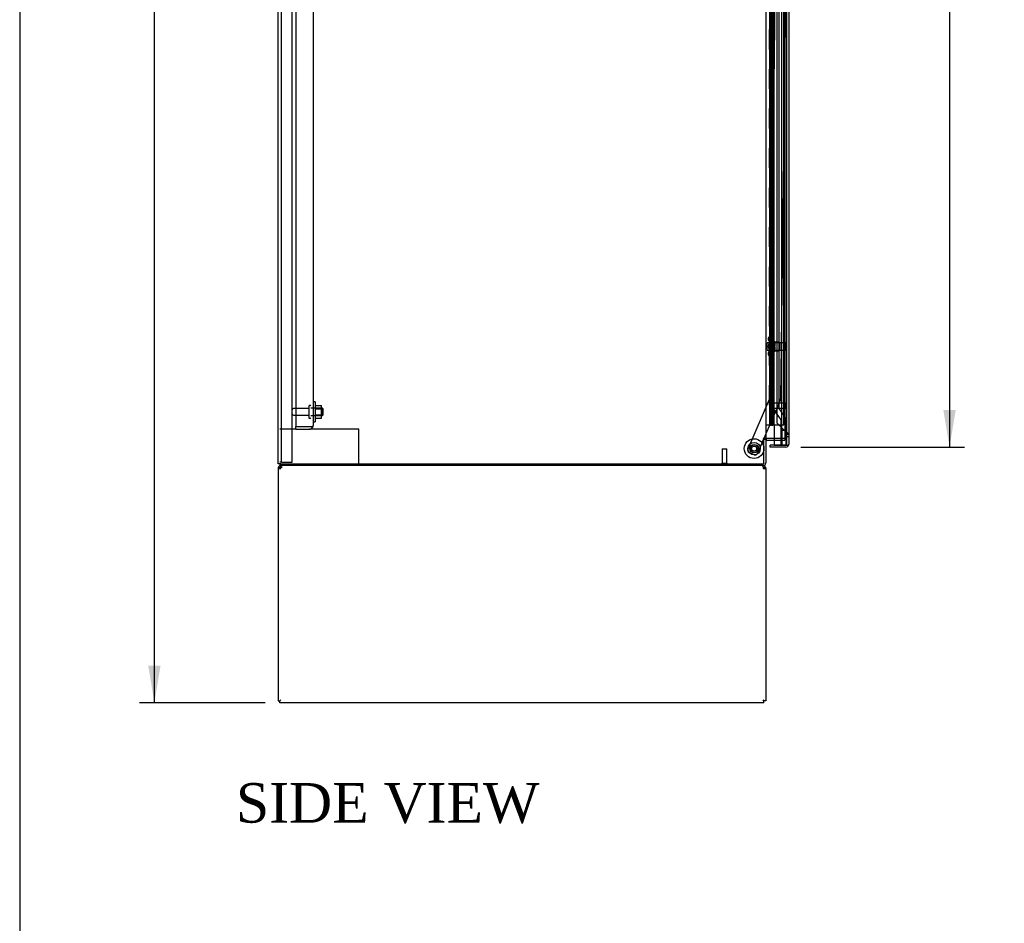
# Model space of a CAD drawing. Header units: inches. Extents: x 1 to 359, y -2 to 239.
# Tile 3 of 21: x 1 to 51, y 67 to 113. Entities that reach past the tile are written whole.
import ezdxf
from ezdxf.enums import TextEntityAlignment as Align
from ezdxf.lldxf.tags import DXFTag

# ---------------------------------------------------------------- set-up
doc = ezdxf.new("R2010")
doc.units = ezdxf.units.IN
doc.header["$MEASUREMENT"] = 0
for name, color, linetype in [('COM43133', 7, 'Continuous'), ('COM50521', 7, 'Continuous'), ('COM50799-3', 7, 'Continuous'), ('COM54578-56', 7, 'Continuous'), ('COM54928-6', 7, 'Continuous'), ('COM55702-58', 7, 'Continuous'), ('COM56694-3', 7, 'Continuous'), ('COM70839-2', 7, 'Continuous'), ('COM71155-14', 7, 'Continuous'), ('COM71163-15', 7, 'Continuous'), ('Default', 7, 'Continuous'), ('GSK11033', 7, 'Continuous'), ('NTS166105', 7, 'Continuous'), ('NTS18147', 7, 'Continuous'), ('ROL87452', 7, 'Continuous'), ('RVT17786', 7, 'Continuous'), ('STD21878', 7, 'Continuous'), ('STD26094', 7, 'Continuous'), ('STD26265', 7, 'Continuous'), ('WAF25059', 7, 'Continuous'), ('WAF25376', 7, 'Continuous'), ('WAM30038', 7, 'Continuous')]:
    doc.layers.add(name, color=color, linetype=linetype)
doc.styles.add('SEACAD_Times_New_Roman', font='times.ttf')
tags = doc.linetypes.add('HIDDEN2', pattern=[0.1875, 0.125, -0.0625]).pattern_tags.tags
tags[6:7] = [DXFTag(74, 4), DXFTag(75, 0), DXFTag(340, '0'), DXFTag(46, 0.0), DXFTag(50, 0.0), DXFTag(44, 0.0), DXFTag(45, 0.0)]
tags[4:5] = [DXFTag(74, 4), DXFTag(75, 0), DXFTag(340, '0'), DXFTag(46, 0.0), DXFTag(50, 0.0), DXFTag(44, 0.0), DXFTag(45, 0.0)]
doc.dimstyles.new('HAMMOND_(STH_-_300x200)', dxfattribs={"dimtxt": 1.5, "dimasz": 1.875, "dimexe": 0.75, "dimexo": 0.75, "dimgap": 0.375, "dimtad": 0, "dimtih": 1, "dimtoh": 1, "dimzin": 0, "dimdsep": 46, "dimtxsty": 'SEACAD_Times_New_Roman', "dimblk1": '_SE_FILLED', "dimblk2": '_SE_FILLED', "dimsah": 1, "dimcen": 0.75, "dimadec": 0, "dimazin": 0, "dimtfac": 0.8, "dimtofl": 0, "dimtmove": 0, "dimatfit": 3, "dimfxl": 1, "dimtolj": 1, "dimtzin": 0, "dimarcsym": 0})

# ---------------------------------------------------------------- blocks, each defined once
blk = doc.blocks.new('SE3')
at = {"layer": 'COM43133', "color": 7, "linetype": 'HIDDEN2'}
for p, q in [((15.304, 148.308), (15.304, 92.558)), ((16.179, 148.248), (16.179, 92.618)), ((15.304, 92.433), (15.304, 92.558)), ((15.304, 92.558), (15.994, 92.558)), ((15.304, 92.558), (15.994, 92.558)), ((15.304, 92.433), (15.994, 92.433)), ((15.994, 92.558), (15.994, 92.558)), ((15.994, 92.558), (16.077, 92.558)), ((15.994, 92.558), (16.144, 92.558)), ((16.077, 92.558), (16.144, 92.509)), ((16.179, 92.618), (16.179, 92.618)), ((16.179, 92.618), (16.179, 92.618)), ((16.179, 92.618), (16.179, 92.618))]:
    blk.add_line(p, q, dxfattribs=at)
for start, end in [(270, 323.806), (323.806, 359.8792), (359.9411, 0)]:
    blk.add_arc((15.994, 92.618), 0.185, start, end, dxfattribs=at)
blk.add_open_spline([(16.144, 92.558), (16.155, 92.568), (16.164, 92.578), (16.173, 92.593), (16.176, 92.598), (16.179, 92.608), (16.179, 92.613), (16.179, 92.618)], degree=3, knots=[0, 0, 0, 0, 0.5, 0.5, 0.75, 0.75, 1, 1, 1, 1], dxfattribs=at)
at = {"layer": 'COM50521', "color": 7, "linetype": 'HIDDEN2'}
for p, q in [((15.304, 92.433), (14.492, 92.433)), ((18.349, 92.433), (15.994, 92.433)), ((18.492, 92.433), (18.349, 92.433)), ((18.492, 90.683), (18.492, 92.433))]:
    blk.add_line(p, q, dxfattribs=at)
at = {"layer": 'COM50799-3', "color": 7, "linetype": 'Continuous'}
for p, q in [((40.245, 149.633), (40.245, 91.669)), ((39.5, 92.651), (39.5, 91.621)), ((39.9, 91.621), (39.308, 91.621)), ((39.308, 91.526), (39.308, 91.621)), ((40.102, 91.526), (39.308, 91.526)), ((39.5, 91.621), (40.102, 91.621)), ((40.102, 91.621), (40.102, 91.621)), ((40.102, 91.621), (40.165, 91.621)), ((40.102, 91.621), (40.216, 91.621)), ((40.165, 91.621), (40.216, 91.582)), ((40.245, 91.669), (40.245, 91.668)), ((40.245, 91.668), (40.245, 91.668)), ((40.245, 91.668), (40.245, 91.668))]:
    blk.add_line(p, q, dxfattribs=at)
at = {"layer": 'COM50799-3', "color": 7, "linetype": 'HIDDEN2'}
for p, q in [((39.4, 93.746), (39.4, 148.527)), ((39.4, 92.774), (39.4, 93.496)), ((39.4, 92.774), (39.5, 92.774)), ((39.442, 92.673), (39.5, 92.731)), ((39.5, 92.615), (39.442, 92.673))]:
    blk.add_line(p, q, dxfattribs=at)
for radius, end in [(0.143, 225), (0.048, 206.3843)]:
    blk.add_arc((39.543, 92.774), radius, 180, end, dxfattribs=at)
at = {"layer": 'COM50799-3', "color": 7, "linetype": 'Continuous'}
for start, end in [(270, 322.4964), (322.4964, 359.8439), (359.9238, 0)]:
    blk.add_arc((40.102, 91.669), 0.143, start, end, dxfattribs=at)
blk.add_open_spline([(40.216, 91.621), (40.225, 91.629), (40.233, 91.637), (40.24, 91.649), (40.242, 91.653), (40.245, 91.66), (40.245, 91.664), (40.245, 91.668)], degree=3, knots=[0, 0, 0, 0, 0.5, 0.5, 0.75, 0.75, 1, 1, 1, 1], dxfattribs=at)
at = {"layer": 'COM54578-56', "color": 7, "linetype": 'HIDDEN2'}
for p, q in [((39.333, 148.651), (39.333, 92.651)), ((39.433, 92.651), (39.433, 148.651)), ((39.988, 92.651), (39.988, 148.651)), ((39.266, 113.651), (39.266, 112.651)), ((39.342, 113.651), (39.342, 112.651)), ((39.383, 113.651), (39.383, 112.651)), ((39.266, 112.651), (39.266, 111.651)), ((39.297, 112.651), (39.266, 112.651)), ((39.272, 111.651), (39.272, 112.651)), ((39.394, 112.651), (39.394, 111.651)), ((39.297, 111.651), (39.266, 111.651)), ((39.266, 111.651), (39.266, 110.651)), ((39.342, 111.651), (39.342, 110.651)), ((39.383, 111.651), (39.383, 110.651)), ((39.266, 110.651), (39.266, 109.651)), ((39.297, 110.651), (39.266, 110.651)), ((39.272, 109.651), (39.272, 110.651)), ((39.394, 110.651), (39.394, 109.651)), ((39.297, 109.651), (39.266, 109.651)), ((39.266, 109.651), (39.266, 108.651)), ((39.342, 109.651), (39.342, 108.651)), ((39.383, 109.651), (39.383, 108.651)), ((39.266, 108.651), (39.266, 107.651)), ((39.297, 108.651), (39.266, 108.651)), ((39.272, 107.651), (39.272, 108.651)), ((39.394, 108.651), (39.394, 107.651)), ((39.297, 107.651), (39.266, 107.651)), ((39.266, 107.651), (39.266, 106.651)), ((39.342, 107.651), (39.342, 106.651)), ((39.383, 107.651), (39.383, 106.651)), ((39.266, 106.651), (39.266, 105.651)), ((39.297, 106.651), (39.266, 106.651)), ((39.272, 105.651), (39.272, 106.651)), ((39.394, 106.651), (39.394, 105.651)), ((39.297, 105.651), (39.266, 105.651)), ((39.266, 105.651), (39.266, 104.651)), ((39.342, 105.651), (39.342, 104.651)), ((39.383, 105.651), (39.383, 104.651)), ((39.266, 104.651), (39.266, 103.651)), ((39.297, 104.651), (39.266, 104.651)), ((39.272, 103.651), (39.272, 104.651)), ((39.394, 104.651), (39.394, 103.651)), ((39.297, 103.651), (39.266, 103.651)), ((39.266, 103.651), (39.266, 102.651)), ((39.342, 103.651), (39.342, 102.651)), ((39.383, 103.651), (39.383, 102.651)), ((39.266, 102.651), (39.266, 101.651)), ((39.297, 102.651), (39.266, 102.651)), ((39.272, 101.651), (39.272, 102.651)), ((39.394, 102.651), (39.394, 101.651)), ((39.297, 101.651), (39.266, 101.651)), ((39.266, 101.651), (39.266, 100.651)), ((39.342, 101.651), (39.342, 100.651)), ((39.383, 101.651), (39.383, 100.651)), ((39.266, 100.651), (39.266, 99.651)), ((39.297, 100.651), (39.266, 100.651)), ((39.272, 99.651), (39.272, 100.651)), ((39.394, 100.651), (39.394, 99.651)), ((39.297, 99.651), (39.266, 99.651)), ((39.266, 99.651), (39.266, 98.651)), ((39.342, 99.651), (39.342, 98.651)), ((39.383, 99.651), (39.383, 98.651)), ((39.266, 98.651), (39.266, 97.651)), ((39.297, 98.651), (39.266, 98.651)), ((39.272, 97.651), (39.272, 98.651)), ((39.394, 98.651), (39.394, 97.651)), ((39.297, 97.651), (39.266, 97.651)), ((39.266, 97.651), (39.266, 96.651)), ((39.342, 97.651), (39.342, 96.651)), ((39.383, 97.651), (39.383, 96.651)), ((39.266, 96.651), (39.266, 95.651)), ((39.297, 96.651), (39.266, 96.651)), ((39.272, 95.651), (39.272, 96.651)), ((39.394, 96.651), (39.394, 95.651)), ((39.297, 95.651), (39.266, 95.651)), ((39.266, 95.651), (39.266, 94.651)), ((39.342, 95.651), (39.342, 94.651)), ((39.383, 95.651), (39.383, 94.651)), ((39.266, 94.651), (39.266, 93.651)), ((39.297, 94.651), (39.266, 94.651)), ((39.272, 93.651), (39.272, 94.651)), ((39.394, 94.651), (39.394, 93.651)), ((39.297, 93.651), (39.266, 93.651)), ((39.266, 93.651), (39.266, 92.651)), ((39.342, 93.651), (39.342, 92.651)), ((39.383, 93.651), (39.383, 92.651)), ((39.321, 92.616), (39.321, 92.642)), ((39.321, 92.642), (39.371, 92.642)), ((39.371, 92.616), (39.321, 92.616)), ((39.333, 92.651), (39.333, 92.642)), ((39.396, 92.642), (39.371, 92.642)), ((39.396, 92.616), (39.371, 92.616)), ((39.396, 92.642), (39.446, 92.642)), ((39.446, 92.616), (39.396, 92.616)), ((39.433, 92.642), (39.433, 92.651)), ((39.446, 92.642), (39.446, 92.616)), ((39.5, 92.651), (39.988, 92.651))]:
    blk.add_line(p, q, dxfattribs=at)
at = {"layer": 'COM54578-56', "color": 7, "linetype": 'Continuous'}
for p, q in [((39.297, 112.651), (39.297, 113.651)), ((39.5, 112.651), (39.5, 113.651)), ((39.5, 112.651), (39.297, 112.651)), ((39.5, 112.651), (39.297, 112.651)), ((39.297, 111.651), (39.297, 112.651)), ((39.5, 111.651), (39.5, 112.651)), ((39.5, 111.651), (39.297, 111.651)), ((39.5, 111.651), (39.297, 111.651)), ((39.297, 110.651), (39.297, 111.651)), ((39.5, 110.651), (39.5, 111.651)), ((39.5, 110.651), (39.297, 110.651)), ((39.5, 110.651), (39.297, 110.651)), ((39.297, 109.651), (39.297, 110.651)), ((39.5, 109.651), (39.5, 110.651)), ((39.5, 109.651), (39.297, 109.651)), ((39.5, 109.651), (39.297, 109.651)), ((39.297, 108.651), (39.297, 109.651)), ((39.5, 108.651), (39.5, 109.651)), ((39.5, 108.651), (39.297, 108.651)), ((39.5, 108.651), (39.297, 108.651)), ((39.297, 107.651), (39.297, 108.651)), ((39.5, 107.651), (39.5, 108.651)), ((39.5, 107.651), (39.297, 107.651)), ((39.5, 107.651), (39.297, 107.651)), ((39.297, 106.651), (39.297, 107.651)), ((39.5, 106.651), (39.5, 107.651)), ((39.5, 106.651), (39.297, 106.651)), ((39.5, 106.651), (39.297, 106.651)), ((39.297, 105.651), (39.297, 106.651)), ((39.5, 105.651), (39.5, 106.651)), ((39.5, 105.651), (39.297, 105.651)), ((39.5, 105.651), (39.297, 105.651)), ((39.297, 104.651), (39.297, 105.651)), ((39.5, 104.651), (39.5, 105.651)), ((39.5, 104.651), (39.297, 104.651)), ((39.5, 104.651), (39.297, 104.651)), ((39.297, 103.651), (39.297, 104.651)), ((39.5, 103.651), (39.5, 104.651)), ((39.5, 103.651), (39.297, 103.651)), ((39.5, 103.651), (39.297, 103.651)), ((39.297, 102.651), (39.297, 103.651)), ((39.5, 102.651), (39.5, 103.651)), ((39.5, 102.651), (39.297, 102.651)), ((39.5, 102.651), (39.297, 102.651)), ((39.297, 101.651), (39.297, 102.651)), ((39.5, 101.651), (39.5, 102.651)), ((39.5, 101.651), (39.297, 101.651)), ((39.5, 101.651), (39.297, 101.651)), ((39.297, 100.651), (39.297, 101.651)), ((39.5, 100.651), (39.5, 101.651)), ((39.5, 100.651), (39.297, 100.651)), ((39.5, 100.651), (39.297, 100.651)), ((39.297, 99.651), (39.297, 100.651)), ((39.5, 99.651), (39.5, 100.651)), ((39.5, 99.651), (39.297, 99.651)), ((39.5, 99.651), (39.297, 99.651)), ((39.297, 98.651), (39.297, 99.651)), ((39.5, 98.651), (39.5, 99.651)), ((39.5, 98.651), (39.297, 98.651)), ((39.5, 98.651), (39.297, 98.651)), ((39.297, 97.651), (39.297, 98.651)), ((39.5, 97.651), (39.5, 98.651)), ((39.5, 97.651), (39.297, 97.651)), ((39.5, 97.651), (39.297, 97.651)), ((39.297, 96.651), (39.297, 97.651)), ((39.5, 96.651), (39.5, 97.651)), ((39.5, 96.651), (39.297, 96.651)), ((39.5, 96.651), (39.297, 96.651)), ((39.297, 95.651), (39.297, 96.651)), ((39.5, 95.651), (39.5, 96.651)), ((39.5, 95.651), (39.297, 95.651)), ((39.5, 95.651), (39.297, 95.651)), ((39.297, 94.651), (39.297, 95.651)), ((39.5, 94.651), (39.5, 95.651)), ((39.5, 94.651), (39.297, 94.651)), ((39.5, 94.651), (39.297, 94.651)), ((39.297, 93.651), (39.297, 94.651)), ((39.5, 93.651), (39.5, 94.651)), ((39.5, 93.651), (39.297, 93.651)), ((39.297, 92.651), (39.297, 93.651)), ((39.5, 93.651), (39.297, 93.651)), ((39.5, 92.651), (39.5, 93.651)), ((39.085, 92.651), (39.297, 92.651)), ((39.297, 92.651), (39.5, 92.651))]:
    blk.add_line(p, q, dxfattribs=at)
at = {"layer": 'COM54928-6', "color": 7, "linetype": 'Continuous'}
for p, q in [((14.397, 90.445), (14.397, 78.683)), ((14.397, 90.445), (14.54, 90.445)), ((14.502, 90.474), (14.427, 90.532)), ((14.54, 90.532), (14.54, 90.588)), ((14.54, 90.445), (14.54, 90.532)), ((38.942, 90.532), (38.942, 90.588)), ((38.942, 90.532), (38.942, 90.445)), ((38.942, 90.445), (39.085, 90.445)), ((38.981, 90.474), (39.056, 90.532)), ((39.085, 90.445), (39.085, 78.683)), ((14.397, 78.683), (14.492, 78.683)), ((14.492, 78.683), (14.54, 78.731)), ((14.493, 78.683), (14.54, 78.731)), ((14.493, 78.588), (14.493, 78.683)), ((38.99, 78.588), (14.493, 78.588)), ((38.99, 78.683), (38.942, 78.731)), ((38.99, 78.683), (38.942, 78.731)), ((39.085, 78.683), (38.99, 78.683)), ((38.99, 78.588), (38.99, 78.683))]:
    blk.add_line(p, q, dxfattribs=at)
for centre, radius, start, end in [((14.54, 90.445), 0.143, 142.4162, 180), ((14.54, 90.445), 0.143, 90, 142.4161), ((14.54, 90.445), 0.048, 142.4162, 180), ((14.54, 90.445), 0.048, 90, 142.4162), ((14.54, 90.445), 0.048, 90, 142.4162), ((38.942, 90.445), 0.143, 37.5839, 90), ((38.942, 90.445), 0.048, 37.5838, 90), ((38.942, 90.445), 0.048, 0, 37.5838), ((38.942, 90.445), 0.143, 0, 37.5838)]:
    blk.add_arc(centre, radius, start, end, dxfattribs=at)
at = {"layer": 'COM54928-6', "color": 7, "linetype": 'HIDDEN2'}
blk.add_arc((14.602, 90.383), 0.11, 92.1547, 123.9357, dxfattribs=at)
at = {"layer": 'COM54928-6', "color": 7, "linetype": 'Continuous'}
for points in [[(14.598, 90.588), (14.588, 90.588), (14.579, 90.583), (14.56, 90.564), (14.55, 90.55), (14.54, 90.532)], [(38.942, 90.532), (38.933, 90.55), (38.923, 90.564), (38.904, 90.583), (38.895, 90.588), (38.885, 90.588)]]:
    blk.add_open_spline(points, degree=3, knots=[0, 0, 0, 0, 0.5, 0.5, 1, 1, 1, 1], dxfattribs=at)
at = {"layer": 'COM55702-58', "color": 7, "linetype": 'HIDDEN2'}
for p, q in [((14.564, 90.765), (14.564, 150.515)), ((15.117, 90.765), (15.117, 150.515)), ((14.564, 90.765), (14.492, 90.765)), ((14.564, 90.765), (14.68, 90.765)), ((14.68, 90.765), (14.93, 90.765)), ((14.93, 90.765), (15.117, 90.765))]:
    blk.add_line(p, q, dxfattribs=at)
at = {"layer": 'COM56694-3', "color": 7, "linetype": 'HIDDEN2'}
for p, q in [((39.645, 148.556), (39.645, 92.746)), ((39.645, 92.746), (40.102, 92.289)), ((40.15, 92.174), (40.245, 92.174)), ((40.245, 92.049), (40.15, 92.049))]:
    blk.add_line(p, q, dxfattribs=at)
at = {"layer": 'COM56694-3', "color": 7, "linetype": 'Continuous'}
for start, end in [(322.4964, 337.5757), (340.1967, 0)]:
    blk.add_arc((40.102, 91.669), 0.143, start, end, dxfattribs=at)
at = {"layer": 'COM56694-3', "color": 7, "linetype": 'HIDDEN2'}
for points in [[(40.245, 92.174), (40.245, 92.183), (40.242, 92.193), (40.227, 92.212), (40.217, 92.222), (40.19, 92.241), (40.175, 92.25), (40.14, 92.269), (40.121, 92.279), (40.102, 92.289)], [(40.15, 92.174), (40.15, 92.183), (40.149, 92.193), (40.144, 92.212), (40.141, 92.222), (40.132, 92.241), (40.127, 92.25), (40.115, 92.269), (40.109, 92.279), (40.102, 92.289)]]:
    blk.add_open_spline(points, degree=3, knots=[0, 0, 0, 0, 0.25, 0.25, 0.5, 0.5, 0.75, 0.75, 1, 1, 1, 1], dxfattribs=at)
at = {"layer": 'COM70839-2', "color": 7, "linetype": 'HIDDEN2'}
for p, q in [((39.61, 119.9), (39.303, 94.055)), ((40.125, 118.519), (39.833, 93.968)), ((39.303, 94.055), (38.171, 91.413)), ((39.823, 93.921), (38.984, 91.963)), ((38.971, 91.933), (38.659, 91.204)), ((38.495, 91.138), (38.236, 91.249))]:
    blk.add_line(p, q, dxfattribs=at)
at = {"layer": 'COM70839-2', "color": 7, "linetype": 'Continuous'}
blk.add_line((38.984, 91.963), (38.971, 91.933), dxfattribs=at)
at = {"layer": 'COM70839-2', "color": 7, "linetype": 'HIDDEN2'}
blk.add_circle((38.49, 91.446), 0.129, dxfattribs=at)
for centre, start, end in [((39.708, 93.97), 336.8076, 359.3196), ((38.286, 91.364), 156.8076, 246.8076), ((38.544, 91.253), 246.8076, 336.8076)]:
    blk.add_arc(centre, 0.125, start, end, dxfattribs=at)
at = {"layer": 'COM71155-14', "color": 7, "linetype": 'Continuous'}
for p, q in [((14.397, 90.683), (14.397, 150.618)), ((39.085, 149.338), (39.085, 91.963)), ((38.942, 91.963), (38.942, 91.933)), ((39.085, 91.963), (38.942, 91.963)), ((38.942, 91.933), (38.99, 91.933)), ((38.99, 90.683), (38.99, 91.933)), ((39.085, 91.963), (39.133, 91.963)), ((39.5, 91.963), (39.133, 91.963)), ((14.54, 90.683), (14.397, 90.683)), ((14.54, 90.683), (38.99, 90.683))]:
    blk.add_line(p, q, dxfattribs=at)
at = {"layer": 'COM71155-14', "color": 7, "linetype": 'HIDDEN2'}
for p, q in [((40.052, 149.338), (40.052, 91.963)), ((40.052, 91.963), (39.5, 91.963))]:
    blk.add_line(p, q, dxfattribs=at)
at = {"layer": 'COM71163-15', "color": 7, "linetype": 'Continuous'}
for p, q in [((38.99, 91.933), (39.085, 91.933)), ((39.085, 91.933), (39.085, 90.731)), ((39.133, 91.868), (39.5, 91.868)), ((14.492, 90.683), (14.492, 90.588)), ((38.942, 90.588), (14.492, 90.588))]:
    blk.add_line(p, q, dxfattribs=at)
at = {"layer": 'COM71163-15', "color": 7, "linetype": 'HIDDEN2'}
for p in [(39.5, 91.868), (40.052, 91.963)]:
    blk.add_line(p, (40.052, 91.868), dxfattribs=at)
at = {"layer": 'COM71163-15', "color": 7, "linetype": 'Continuous'}
for centre, radius, start, end in [((39.133, 91.82), 0.143, 90, 127.7949), ((39.133, 91.82), 0.048, 90, 180), ((38.942, 90.731), 0.143, 270, 0)]:
    blk.add_arc(centre, radius, start, end, dxfattribs=at)
at = {"layer": 'COM71163-15', "color": 7, "linetype": 'HIDDEN2'}
blk.add_arc((38.942, 90.731), 0.048, 270, 0, dxfattribs=at)
at = {"layer": 'GSK11033', "color": 7, "linetype": 'HIDDEN2'}
for p, q in [((39.9, 92.371), (39.9, 148.931)), ((40.15, 92.371), (40.15, 148.931)), ((39.495, 147.905), (39.495, 93.405)), ((39.745, 147.826), (39.745, 93.484)), ((39.495, 93.405), (39.851, 92.897)), ((39.745, 93.484), (40.101, 92.976)), ((39.851, 92.897), (39.851, 91.63)), ((40.101, 92.976), (40.101, 91.63)), ((40.15, 92.371), (39.9, 92.371)), ((39.9, 92.371), (39.9, 91.621)), ((40.15, 92.371), (39.9, 92.371)), ((40.15, 91.621), (40.15, 92.371)), ((40.101, 91.63), (39.851, 91.63))]:
    blk.add_line(p, q, dxfattribs=at)
at = {"layer": 'GSK11033', "color": 7, "linetype": 'Continuous'}
for p, q in [((39.9, 91.621), (40.15, 91.621)), ((39.9, 91.621), (39.9, 91.621)), ((40.15, 91.621), (40.15, 91.621))]:
    blk.add_line(p, q, dxfattribs=at)
at = {"layer": 'NTS166105', "color": 7, "linetype": 'HIDDEN2'}
for p, q in [((16.275, 93.624), (16.595, 93.624)), ((16.275, 93.462), (16.595, 93.462)), ((16.595, 93.462), (16.595, 93.624)), ((16.595, 93.153), (16.595, 93.462)), ((16.275, 93.153), (16.595, 93.153)), ((16.275, 92.992), (16.595, 92.992)), ((16.595, 92.992), (16.595, 93.153))]:
    blk.add_line(p, q, dxfattribs=at)
at = {"layer": 'NTS18147', "color": 7, "linetype": 'HIDDEN2'}
for p, q in [((39.208, 97.022), (39.208, 96.967)), ((39.27, 97.116), (39.27, 97.121)), ((39.333, 97.121), (39.27, 97.121)), ((39.27, 97.116), (39.333, 97.116)), ((39.27, 96.927), (39.27, 96.809)), ((39.333, 96.927), (39.27, 96.927)), ((39.27, 96.809), (39.333, 96.809)), ((39.333, 97.116), (39.333, 97.121)), ((39.333, 96.927), (39.333, 97.116)), ((39.333, 96.809), (39.333, 96.927)), ((39.771, 96.841), (39.333, 96.841)), ((39.333, 96.432), (39.333, 96.809)), ((39.771, 96.841), (39.771, 96.401)), ((39.208, 96.274), (39.208, 96.22)), ((39.27, 96.432), (39.27, 96.314)), ((39.333, 96.432), (39.27, 96.432)), ((39.27, 96.314), (39.333, 96.314)), ((39.333, 96.314), (39.333, 96.432)), ((39.333, 96.401), (39.771, 96.401)), ((39.333, 96.125), (39.333, 96.314)), ((39.27, 96.125), (39.27, 96.121)), ((39.333, 96.125), (39.27, 96.125)), ((39.27, 96.121), (39.333, 96.121)), ((39.333, 96.125), (39.333, 96.121))]:
    blk.add_line(p, q, dxfattribs=at)
blk.add_arc((39.527, 96.621), 0.318, 143.6338, 216.3662, dxfattribs=at)
for centre, start_param, end_param in [((39.527, 97.022), 2.506883, 3.776302), ((39.527, 96.967), 3.141593, 3.776302), ((39.527, 96.22), 2.506883, 3.776302), ((39.527, 96.274), 2.506883, 3.141593)]:
    blk.add_ellipse(centre, major_axis=(0.318, 0), ratio=0.5, start_param=start_param, end_param=end_param, dxfattribs=at)
at = {"layer": 'ROL87452', "color": 7, "linetype": 'HIDDEN2'}
for radius in [0.5, 0.206]:
    blk.add_circle((38.49, 91.446), radius, dxfattribs=at)
at = {"layer": 'RVT17786', "color": 7, "linetype": 'HIDDEN2'}
blk.add_circle((38.49, 91.446), 0.217, dxfattribs=at)
at = {"layer": 'STD21878', "color": 7, "linetype": 'HIDDEN2'}
for p, q in [((39.4, 93.496), (39.4, 93.746)), ((40.119, 93.746), (39.4, 93.746)), ((40.119, 93.48), (40.119, 93.761)), ((40.15, 93.761), (40.119, 93.761)), ((39.4, 93.496), (40.119, 93.496)), ((40.119, 93.48), (40.15, 93.48)), ((36.865, 91.433), (37.115, 91.433)), ((36.865, 91.433), (36.865, 90.714)), ((37.115, 90.714), (37.115, 91.433)), ((36.85, 90.714), (37.131, 90.714)), ((36.85, 90.714), (36.85, 90.683)), ((37.131, 90.683), (37.131, 90.714))]:
    blk.add_line(p, q, dxfattribs=at)
at = {"layer": 'STD26094', "color": 7, "linetype": 'HIDDEN2'}
for p, q in [((15.954, 93.473), (15.177, 93.473)), ((15.954, 93.603), (15.954, 93.013)), ((16.024, 93.633), (15.984, 93.633)), ((16.642, 93.496), (16.054, 93.496)), ((16.642, 93.496), (16.642, 93.121)), ((16.679, 93.458), (16.642, 93.496)), ((16.679, 93.158), (16.679, 93.458)), ((15.177, 93.143), (15.954, 93.143)), ((15.984, 92.983), (16.024, 92.983)), ((16.054, 93.121), (16.642, 93.121)), ((16.642, 93.121), (16.679, 93.158))]:
    blk.add_line(p, q, dxfattribs=at)
for centre, radius, start, end in [((15.177, 93.413), 0.06, 90, 180), ((15.177, 93.203), 0.06, 180, 270), ((15.984, 93.603), 0.03, 90, 180), ((16.024, 93.603), 0.03, 0, 90), ((15.984, 93.013), 0.03, 180, 270), ((16.024, 93.013), 0.03, 270, 0)]:
    blk.add_arc(centre, radius, start, end, dxfattribs=at)
at = {"layer": 'STD26265', "color": 7, "linetype": 'HIDDEN2'}
for p, q in [((39.15, 96.436), (39.15, 96.806)), ((40.115, 96.806), (39.15, 96.806)), ((40.115, 96.436), (40.115, 96.806)), ((40.15, 96.771), (40.115, 96.806)), ((39.15, 96.436), (40.115, 96.436)), ((40.115, 96.436), (40.15, 96.471))]:
    blk.add_line(p, q, dxfattribs=at)
at = {"layer": 'WAF25059', "color": 7, "linetype": 'HIDDEN2'}
for p, q in [((16.275, 93.808), (16.179, 93.808)), ((16.275, 93.808), (16.275, 92.808)), ((16.179, 92.808), (16.275, 92.808))]:
    blk.add_line(p, q, dxfattribs=at)
at = {"layer": 'WAF25376', "color": 7, "linetype": 'HIDDEN2'}
for radius in [0.315, 0.14]:
    blk.add_circle((38.49, 91.446), radius, dxfattribs=at)
at = {"layer": 'WAM30038', "color": 7, "linetype": 'HIDDEN2'}
for p, q in [((39.458, 96.996), (39.458, 96.246)), ((39.482, 96.996), (39.458, 96.996)), ((39.482, 96.996), (39.482, 96.246)), ((39.5, 96.801), (39.53, 96.782)), ((39.546, 96.794), (39.502, 96.823)), ((39.502, 96.798), (39.546, 96.77)), ((39.53, 96.782), (39.546, 96.794)), ((39.546, 96.849), (39.546, 96.794)), ((39.546, 96.77), (39.546, 96.638)), ((39.458, 96.246), (39.482, 96.246)), ((39.53, 96.46), (39.5, 96.441)), ((39.546, 96.638), (39.502, 96.638)), ((39.502, 96.603), (39.546, 96.603)), ((39.546, 96.472), (39.502, 96.443)), ((39.502, 96.419), (39.546, 96.447)), ((39.546, 96.447), (39.53, 96.46)), ((39.546, 96.603), (39.546, 96.472)), ((39.546, 96.447), (39.546, 96.392))]:
    blk.add_line(p, q, dxfattribs=at)
for centre, radius, start, end in [((40.07, 97.526), 0.854, 226.5547, 228.2901), ((39.501, 96.62), 0.0182, 87.1609, 177.9942), ((39.501, 96.621), 0.0181, 181.7718, 273.073), ((40.067, 95.718), 0.85, 131.7058, 133.4493)]:
    blk.add_arc(centre, radius, start, end, dxfattribs=at)
for points, knots in [([(39.482, 96.823), (39.482, 96.821), (39.483, 96.818), (39.486, 96.813), (39.487, 96.811), (39.493, 96.804), (39.497, 96.801), (39.502, 96.798)], [0, 0, 0, 0, 0.25, 0.25, 0.5, 0.5, 1, 1, 1, 1]), ([(39.502, 96.823), (39.499, 96.824), (39.497, 96.825), (39.493, 96.827), (39.491, 96.828), (39.489, 96.828), (39.488, 96.828), (39.488, 96.828)], [0, 0, 0, 0, 0.25, 0.25, 0.5, 0.5, 0.5626015, 0.5626015, 0.5626015, 0.5626015]), ([(39.502, 96.889), (39.504, 96.887), (39.506, 96.885), (39.508, 96.883), (39.521, 96.872), (39.534, 96.86), (39.546, 96.849)], [0, 0, 0, 0, 0.141448, 0.141448, 0.141448, 1, 1, 1, 1]), ([(39.502, 96.443), (39.499, 96.442), (39.497, 96.44), (39.493, 96.437), (39.491, 96.435), (39.487, 96.43), (39.486, 96.428), (39.483, 96.423), (39.482, 96.421), (39.482, 96.419)], [0, 0, 0, 0, 0.25, 0.25, 0.5, 0.5, 0.75, 0.75, 1, 1, 1, 1]), ([(39.488, 96.413), (39.488, 96.413), (39.489, 96.413), (39.493, 96.414), (39.497, 96.416), (39.502, 96.419)], [0.4389304, 0.4389304, 0.4389304, 0.4389304, 0.5, 0.5, 1, 1, 1, 1]), ([(39.546, 96.392), (39.534, 96.381), (39.521, 96.369), (39.508, 96.358), (39.506, 96.356), (39.504, 96.354), (39.502, 96.352)], [0, 0, 0, 0, 0.858552, 0.858552, 0.858552, 1, 1, 1, 1])]:
    blk.add_open_spline(points, degree=3, knots=knots, dxfattribs=at)
blk = doc.blocks.new('DMBLK2978')
at = {"layer": 'Default', "linetype": 'Continuous'}
for points in [[(12.522, 158.422), (12.522, 157.797), (14.397, 158.11)], [(28.305, 158.422), (26.43, 158.11), (28.305, 157.797)]]:
    blk.add_hatch(color=7, dxfattribs=at).paths.add_polyline_path(points)
at = {"layer": 'Default', "color": 7, "linetype": 'Continuous'}
for p, q in [((14.397, 151.368), (14.397, 158.86)), ((26.43, 151.697), (26.43, 158.86)), ((10.647, 158.11), (14.397, 158.11)), ((26.43, 158.11), (30.18, 158.11))]:
    blk.add_line(p, q, dxfattribs=at)
at = {"layer": 'Default', "color": 7, "linetype": 'Continuous', "style": 'SEACAD_Times_New_Roman'}
blk.add_text('12.03', height=1.5, dxfattribs=at).set_placement((17.855, 158.86), align=Align.TOP_LEFT)
blk = doc.blocks.new('_SE_FILLED')
at = {"color": 0}
blk.add_line((0, 0), (-1, 0), dxfattribs=at)
blk.add_solid([(0, 0), (-1, -0.1665), (-1, 0.1665), (0, 0)], dxfattribs=at)
blk = doc.blocks.new('DMBLK2979')
at = {"layer": 'Default', "linetype": 'Continuous'}
for points in [[(7.825, 148.838), (8.45, 148.838), (8.138, 150.713)], [(7.825, 80.463), (8.138, 78.588), (8.45, 80.463)]]:
    blk.add_hatch(color=7, dxfattribs=at).paths.add_polyline_path(points)
at = {"layer": 'Default', "color": 7, "linetype": 'Continuous'}
for p, q in [((13.742, 150.713), (7.388, 150.713)), ((8.138, 115.926), (8.138, 150.713)), ((8.138, 78.588), (8.138, 113.901)), ((13.743, 78.588), (7.388, 78.588))]:
    blk.add_line(p, q, dxfattribs=at)
at = {"layer": 'Default', "color": 7, "linetype": 'Continuous', "style": 'SEACAD_Times_New_Roman'}
blk.add_text('72.13', height=1.5, dxfattribs=at).set_placement((5.578, 115.401), align=Align.TOP_LEFT)
blk = doc.blocks.new('DMBLK2994')
at = {"layer": 'Default', "linetype": 'Continuous'}
for points in [[(48.693, 147.901), (48.381, 149.776), (48.068, 147.901)], [(48.693, 93.401), (48.068, 93.401), (48.381, 91.526)]]:
    blk.add_hatch(color=7, dxfattribs=at).paths.add_polyline_path(points)
at = {"layer": 'Default', "color": 7, "linetype": 'Continuous'}
for p, q in [((40.852, 149.776), (49.131, 149.776)), ((48.381, 149.776), (48.381, 121.926)), ((48.381, 117.651), (48.381, 91.526)), ((40.852, 91.526), (49.131, 91.526))]:
    blk.add_line(p, q, dxfattribs=at)
at = {"layer": 'Default', "color": 7, "linetype": 'Continuous', "style": 'SEACAD_Times_New_Roman'}
for s, p in [('58.25', (45.821, 121.401)), ('DOOR ', (44.95, 119.151))]:
    blk.add_text(s, height=1.5, dxfattribs=at).set_placement(p, align=Align.TOP_LEFT)
blk = doc.blocks.new('BORDER')
at = {"layer": 'Default', "color": 7, "linetype": 'Continuous'}
blk.add_line((-41.86, 27.86), (-41.86, 0), dxfattribs=at)

msp = doc.modelspace()

# ---------------------------------------------------------------- block references
at = {"layer": 'Default', "color": 7, "xscale": 8.55, "yscale": 8.55, "zscale": 8.55}
msp.add_blockref('BORDER', (359.223, 0.67), dxfattribs=at)
at = {"layer": 'Default'}
msp.add_blockref('SE3', (0, 0), dxfattribs=at)

# ---------------------------------------------------------------- texts
at = {"layer": 'Default', "color": 7, "linetype": 'Continuous', "style": 'SEACAD_Times_New_Roman'}
msp.add_text('SIDE VIEW', height=2, dxfattribs=at).set_placement((12.266, 74.522), align=Align.TOP_LEFT)

# ---------------------------------------------------------------- dimensions: what is measured, and where the dimension line sits
at = {"layer": 'Default', "color": 7, "linetype": 'Continuous'}
dim = msp.add_linear_dim(base=(26.43, 158.11), p1=(14.397, 90.683), p2=(26.43, 150.947), text='\\A1;<>', dimstyle='HAMMOND_(STH_-_300x200)', dxfattribs=at)
dim.commit()
dim.dimension.update_dxf_attribs({"geometry": 'DMBLK2978', "text_midpoint": (20.414, 158.11), "dimtype": 160})
for base, p1, p2, angle, text, picture, middle, dimtype in [((8.137518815, 78.588143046), (14.492575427, 78.588143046), (14.492496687, 150.713143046), 90.000062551, '\\A1;<>', 'DMBLK2979', (8.137518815, 114.650642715), 161), ((48.381, 91.526), (40.102, 149.776), (39.308, 91.526), 90, '\\A1;<>\\PDOOR ', 'DMBLK2994', (48.381, 120.651), 160)]:
    dim = msp.add_linear_dim(base=base, p1=p1, p2=p2, angle=angle, text=text, dimstyle='HAMMOND_(STH_-_300x200)', dxfattribs=at)
    dim.commit()
    dim.dimension.update_dxf_attribs({"geometry": picture, "text_midpoint": middle, "dimtype": dimtype})

doc.saveas('drawing.dxf')
